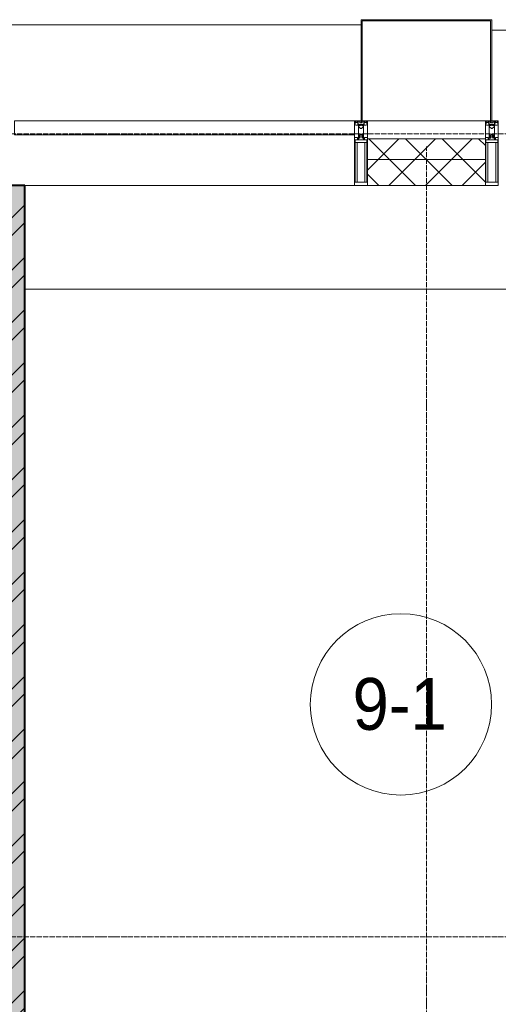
# Model space of a CAD drawing. Header units: millimetres. Extents: x 5617 to 132318, y 7718 to 193536.
# Tile 71 of 81: x 60891 to 62738, y 29740 to 33540. Entities that reach past the tile are written whole.
import ezdxf

# ---------------------------------------------------------------- set-up
doc = ezdxf.new("R2010")
doc.units = ezdxf.units.MM
doc.linetypes.add('ADSK_Линия сетки', pattern=[25, 20, -2.5, 0, -2.5])
doc.linetypes.add('Линия сетки', pattern=[25, 20, -2.5, 0, -2.5])
for name, color, linetype, lineweight in [('Импосты витража', 7, 'Continuous', 18), ('Колонны', 7, 'Continuous', 18), ('Марки помещений', 7, 'Continuous', 20), ('Оси', 7, 'Continuous', 9), ('Панели витража', 7, 'Continuous', 18), ('Перекрытия', 7, 'Continuous', 18), ('Стены разрез', 7, 'Continuous', 40), ('Стены штриховка', 7, 'Continuous', 40), ('Элементы узлов', 7, 'Continuous', 18)]:
    doc.layers.add(name, color=color, linetype=linetype, lineweight=lineweight)
doc.styles.add('Arial_3', font='arial.ttf', dxfattribs={"width": 0.9, "height": 200})
pattern_1 = [(45, (0, 0), (-70.71068, 70.71068), []), (135, (0, 0), (-70.71068, -70.71068), [])]

# ---------------------------------------------------------------- blocks, each defined once
blk = doc.blocks.new('135_SLK_K4_AR_rvt-1-МКСС_К4_L13_45_000_')
at = {"layer": 'Стены разрез', "lineweight": 9, "true_color": 0xaaaaaa}
h = blk.add_hatch(dxfattribs=at)
h.set_pattern_fill('FP_1', color=253, style=0, pattern_type=2)
h.set_pattern_definition([(50, (0, 0), (218.62117, -19.1268), [22.86, -251.46]), (355, (0, 0), (-42.29187, 229.2684), [18.288, -201.168]), (100.451, (18.22, -1.6), (176.33107, 210.13963), [19.428, -213.708]), (46.184, (0, 60.96), (325.29495, -50.45164), [34.29, -377.19]), (96.636, (27.1, 56.76), (284.883, 296.91266), [29.142, -320.562]), (351.184, (0, 60.96), (284.8858, 296.9107), [27.432, -301.752]), (21, (30.48, 45.72), (181.93753, -122.71832), [22.86, -251.46]), (326, (30.48, 45.72), (74.16223, 221.0262), [18.288, -201.168]), (71.451, (45.64, 35.5), (256.10035, 98.30526), [19.428, -213.708]), (37.5, (0, 0), (3.70639, 101.465895), [3.353, -195.377, 3.353, -200.863, -201.93]), (37.5, (0, 0), (3.70639, 101.465895), [-402.946, 3.353, -198.577]), (7.5, (0, 0), (80.18358, 120.21653), [3.353, -113.081, 3.353, -190.805, -76.962]), (7.5, (0, 0), (80.18358, 120.21653), [-310.591, 3.353, -73.609]), (327.5, (-67.97, 0), (162.708646, -6.87497), [3.353, -72.847, 3.353, -234.391, -315.468]), (327.5, (-67.97, 0), (162.708646, -6.87497), [-313.944, 3.353, -312.115]), (317.5, (-98.45, 0), (177.75468, 30.51183), [3.353, -95.707, 3.353, -154.534, -224.028]), (317.5, (-98.45, 0), (177.75468, 30.51183), [-256.946, 3.353, -220.675])])
h.paths.add_polyline_path([(127800, 26350), (128000, 26350), (128000, 32900), (127800, 32900), (127800, 26544.1)])
h = blk.add_hatch(dxfattribs=at)
h.set_pattern_fill('FP_2', color=253, style=0, pattern_type=2)
h.set_pattern_definition([(45, (0, 0), (-101.02788, 101.02788), []), (45, (67.35, 0), (-101.02788, 101.02788), [])])
h.paths.add_polyline_path([(127800, 26350), (128000, 26350), (128000, 32900), (127800, 32900), (127800, 26544.1)])
at = {"layer": 'Перекрытия', "color": 253, "true_color": 0xaaaaaa}
blk.add_line((131150, 32500), (128000, 32500), dxfattribs=at)
at = {"layer": 'Стены разрез', "color": 253, "true_color": 0xaaaaaa}
for p, q in [((128000, 32900), (127800, 32900)), ((128000, 26350), (128000, 32900))]:
    blk.add_line(p, q, dxfattribs=at)
blk = doc.blocks.new('Rectangular Mullion - 50Wx250H-2623690-МКСС_К4_L13_45_000_')
at = {"layer": 'Элементы узлов', "color": 253, "lineweight": 5, "true_color": 0xaaaaaa}
for p, q in [((-25, 65.2), (-25, 250)), ((-25, 250), (0, 250)), ((-23, 237.3), (0, 237.3)), ((-23, 237.3), (-23, 73.6)), ((-14.9, 84), (-14.9, 237.3)), ((25, 250), (0, 250)), ((23, 237.3), (0, 237.3)), ((14.9, 84), (14.9, 237.3)), ((23, 237.3), (23, 73.6)), ((25, 65.2), (25, 250)), ((0, 84), (-23, 84)), ((0, 84), (23, 84)), ((-14, 65.2), (-25, 65.2)), ((-0.5, 73.6), (-23, 73.6)), ((-14, 71.3), (-14, 65.2)), ((-10, 71.3), (-14, 71.3)), ((-10, 53), (-10, 71.3)), ((-8.7, 53), (-10, 53)), ((-10, 53), (-10, 17)), ((-8.7, 53), (-7, 54.7)), ((-7, 65.2), (-5.9, 67.3)), ((-7, 65.2), (-7, 54.7)), ((-4.1, 67.3), (-5.9, 67.3)), ((-4.1, 67.3), (-2.9, 65.1)), ((-2.9, 65.1), (-2.9, 54.6)), ((-1.3, 53), (-2.9, 54.6)), ((0, 53), (-1.3, 53)), ((0, 53), (1.3, 53)), ((0.5, 73.6), (23, 73.6)), ((1.3, 53), (2.9, 54.6)), ((4.1, 67.3), (2.9, 65.1)), ((2.9, 65.1), (2.9, 54.6)), ((4.1, 67.3), (5.9, 67.3)), ((7, 65.2), (5.9, 67.3)), ((7, 65.2), (7, 54.7)), ((8.7, 53), (7, 54.7)), ((8.7, 53), (10, 53)), ((10, 71.3), (14, 71.3)), ((10, 53), (10, 71.3)), ((10, 53), (10, 17)), ((14, 71.3), (14, 65.2)), ((14, 65.2), (25, 65.2)), ((-23.8, 14.6), (-25, 14.2)), ((-25, 0), (-25, 14.2)), ((-22.3, 17), (-23.8, 17)), ((-23.8, 17), (-23.8, 14.6)), ((-22.5, 10.6), (-23.8, 14.6)), ((-22.5, 10.6), (-23.7, 9.9)), ((-23.7, 1.3), (-23.7, 9.9)), ((-23.7, 1.3), (-11.8, 1.3)), ((-23.2, 10.2), (-22.5, 8)), ((-22.5, 8), (-22.5, 4.5)), ((-21.3, 4.5), (-22.5, 4.5)), ((-22.3, 17), (-22.3, 16)), ((-22.3, 16), (-21.3, 16)), ((-19, 17.6), (-21.3, 16)), ((-21.3, 4.5), (-21.3, 6.5)), ((-21.3, 6.5), (-14.2, 6.5)), ((-18.4, 16.6), (-19, 17.6)), ((-7.4, 16.6), (-18.4, 16.6)), ((-14.2, 6.5), (-14.2, 4.5)), ((-13.2, 4.5), (-14.2, 4.5)), ((-13.2, 4.5), (-12.2, 7.2)), ((-12.7, 7.6), (-11.3, 11.4)), ((-12.7, 7.6), (-11.8, 6.9)), ((-12.2, 9), (-12.2, 14.8)), ((-12.2, 14.8), (0, 14.8)), ((-11.8, 1.3), (-11.8, 6.9)), ((-10.5, 11.2), (-11.3, 11.4)), ((-10.5, 1.5), (-10.5, 11.2)), ((-4.8, 1.5), (-10.5, 1.5)), ((-10, 17), (-7.5, 17)), ((-8.5, 23), (-1.5, 30)), ((-8.5, 18.5), (-8.5, 23)), ((-7.5, 18.5), (-8.5, 18.5)), ((-7.5, 17), (-7.5, 18.5)), ((-7.4, 18), (-7.4, 16.6)), ((-2.6, 18), (-7.4, 18)), ((0, 8), (-4.8, 8)), ((-4.8, 1.5), (-4.8, 8)), ((-2.6, 18), (-2.6, 16.8)), ((-2.6, 16.8), (0, 16.8)), ((-1.5, 30), (0, 30)), ((1.5, 30), (0, 30)), ((2.6, 16.8), (0, 16.8)), ((0, 14.8), (0, 16.8)), ((0, 14.8), (0, 16.8)), ((12.2, 14.8), (0, 14.8)), ((0, 0), (0, 8)), ((0, 8), (4.8, 8)), ((0, 0), (0, 8)), ((8.5, 23), (1.5, 30)), ((2.6, 18), (2.6, 16.8)), ((2.6, 18), (7.4, 18)), ((4.8, 1.5), (4.8, 8)), ((4.8, 1.5), (10.5, 1.5)), ((7.4, 18), (7.4, 16.6)), ((7.4, 16.6), (18.4, 16.6)), ((7.5, 18.5), (8.5, 18.5)), ((7.5, 17), (7.5, 18.5)), ((10, 17), (7.5, 17)), ((8.5, 18.5), (8.5, 23)), ((10.5, 11.2), (11.3, 11.4)), ((10.5, 1.5), (10.5, 11.2)), ((12.7, 7.6), (11.3, 11.4)), ((12.7, 7.6), (11.8, 6.9)), ((11.8, 1.3), (11.8, 6.9)), ((23.7, 1.3), (11.8, 1.3)), ((12.2, 9), (12.2, 14.8)), ((13.2, 4.5), (12.2, 7.2)), ((13.2, 4.5), (14.2, 4.5)), ((21.3, 6.5), (14.2, 6.5)), ((14.2, 6.5), (14.2, 4.5)), ((18.4, 16.6), (19, 17.6)), ((19, 17.6), (21.3, 16)), ((22.3, 16), (21.3, 16)), ((21.3, 4.5), (21.3, 6.5)), ((21.3, 4.5), (22.5, 4.5)), ((22.3, 17), (22.3, 16)), ((22.3, 17), (23.8, 17)), ((22.5, 10.6), (23.8, 14.6)), ((22.5, 10.6), (23.7, 9.9)), ((23.2, 10.2), (22.5, 8)), ((22.5, 8), (22.5, 4.5)), ((23.7, 1.3), (23.7, 9.9)), ((23.8, 17), (23.8, 14.6)), ((23.8, 14.6), (25, 14.2)), ((25, 0), (25, 14.2)), ((-25, 0), (0, 0)), ((25, 0), (0, 0))]:
    blk.add_line(p, q, dxfattribs=at)
for centre, start, end in [((-0.5, 73.1), 360, 90), ((0.5, 73.1), 90, 180)]:
    blk.add_arc(centre, 0.5, start, end, dxfattribs=at)
blk = doc.blocks.new('Rectangular Mullion - R_StandardFrame_50Wx250H-V83-МКСС_К4_L13_45_000_')
at = {"layer": 'Импосты витража', "color": 253, "lineweight": 5, "true_color": 0xaaaaaa}
for p, q in [((-25, 0), (-25, 250)), ((-25, 250), (25, 250)), ((25, 250), (25, 0)), ((0, 0), (-25, 0)), ((25, 0), (5, 0))]:
    blk.add_line(p, q, dxfattribs=at)
blk = doc.blocks.new('Rectangular Mullion - R_StandardFrame_50Wx250H-7512947-МКСС_К4_L13_45_000_')
at = {"layer": 'Импосты витража', "color": 253, "lineweight": 5, "true_color": 0xaaaaaa}
for p, q in [((-25, 0), (-25, 250)), ((-25, 250), (25, 250)), ((25, 250), (25, 0)), ((-5, 0), (-25, 0)), ((25, 0), (0, 0))]:
    blk.add_line(p, q, dxfattribs=at)
blk = doc.blocks.new('System Panel - A_PAN_Glass-7513884-МКСС_К4_L13_45_000_')
at = {"layer": 'Панели витража', "color": 253, "lineweight": 5, "true_color": 0xaaaaaa}
for p, q in [((656.25, 0), (-656.25, 0)), ((-656.25, 0), (-656.25, -55)), ((656.25, -55), (656.25, 0)), ((-656.25, -55), (656.25, -55))]:
    blk.add_line(p, q, dxfattribs=at)
blk = doc.blocks.new('Rectangular Mullion - R_StandardFrame_50Wx250H-V85-МКСС_К4_L13_45_000_')
at = {"layer": 'Импосты витража', "color": 253, "lineweight": 5, "true_color": 0xaaaaaa}
blk.add_line((129272.5, 32900), (128000, 32900), dxfattribs=at)
blk = doc.blocks.new('A_SLK_PAN_Type1 - Прямой тип панели-6538204-МКСС_К4_L13_45_000_')
at = {"layer": 'Колонны', "lineweight": 5}
for p, q in [((-247.5, 0), (-252.5, 0)), ((-252.5, 0), (-252.5, -390)), ((-247.5, -385), (-247.5, 0)), ((227.5, 0), (-227.5, 0)), ((247.5, 0), (247.5, -385)), ((252.5, 0), (247.5, 0)), ((252.5, -390), (252.5, 0)), ((-252.5, -390), (252.5, -390)), ((247.5, -385), (-247.5, -385))]:
    blk.add_line(p, q, dxfattribs=at)
blk = doc.blocks.new('A_OGR_PAN_Отлив - A_OGR_PAN_Отлив-6265479-МКСС_К4_L13_45_000_')
at = {"layer": 'Колонны', "color": 253, "lineweight": 5, "true_color": 0xaaaaaa}
blk.add_line((681.25, 350), (-681.25, 350), dxfattribs=at)
blk = doc.blocks.new('A_OGR_PAN_Отлив - A_OGR_PAN_Отлив-6265619-МКСС_К4_L13_45_000_')
at = {"layer": 'Колонны', "color": 253, "lineweight": 5, "true_color": 0xaaaaaa}
blk.add_line((681.25, 370), (-681.25, 370), dxfattribs=at)
blk = doc.blocks.new('135_SLK_K4_AR_FCD_rvt-1-МКСС_К4_L13_45_000_')
at = {"layer": 'Стены разрез', "lineweight": 5, "true_color": 0xaaaaaa}
h = blk.add_hatch(dxfattribs=at)
h.set_pattern_fill('FP_4', color=253, style=0, pattern_type=2)
h.set_pattern_definition(pattern_1)
h.paths.add_polyline_path([(129777.5, 33000), (129777.5, 33080), (129322.5, 33080), (129322.5, 33000)])
h = blk.add_hatch(dxfattribs=at)
h.set_pattern_fill('FP_4', color=253, style=0, pattern_type=2)
h.set_pattern_definition(pattern_1)
h.paths.add_polyline_path([(129777.5, 32900), (129777.5, 33000), (129322.5, 33000), (129322.5, 32900)])
at = {"layer": 'Стены разрез', "color": 253, "lineweight": 9, "true_color": 0xaaaaaa}
for p, q in [((129777.5, 33080), (129322.5, 33080)), ((129322.5, 33080), (129322.5, 32900)), ((129777.5, 32900), (129777.5, 33080)), ((129322.5, 32900), (129777.5, 32900))]:
    blk.add_line(p, q, dxfattribs=at)
at = {"layer": 'Стены штриховка', "color": 253, "lineweight": 9, "true_color": 0xaaaaaa}
blk.add_line((129777.5, 33000), (129322.5, 33000), dxfattribs=at)
at = {"layer": 'Импосты витража', "color": 253, "lineweight": 5, "true_color": 0xaaaaaa, "extrusion": (0, 0, -1), "rotation": 180}
for name, p in [('Rectangular Mullion - 50Wx250H-2623690-МКСС_К4_L13_45_000_', (-129297.5, 33150)), ('Rectangular Mullion - R_StandardFrame_50Wx250H-V83-МКСС_К4_L13_45_000_', (-129297.5, 33150)), ('Rectangular Mullion - 50Wx250H-2623690-МКСС_К4_L13_45_000_', (-129802.5, 33150)), ('Rectangular Mullion - R_StandardFrame_50Wx250H-7512947-МКСС_К4_L13_45_000_', (-129802.5, 33150))]:
    blk.add_blockref(name, p, dxfattribs=at)
at = {"layer": 'Импосты витража', "color": 253, "lineweight": 5, "true_color": 0xaaaaaa}
blk.add_blockref('Rectangular Mullion - R_StandardFrame_50Wx250H-V85-МКСС_К4_L13_45_000_', (0, 0), dxfattribs=at)
at = {"layer": 'Колонны', "color": 253, "lineweight": 5, "true_color": 0xaaaaaa}
for name, p in [('A_OGR_PAN_Отлив - A_OGR_PAN_Отлив-6265619-МКСС_К4_L13_45_000_', (128616.3, 33150)), ('A_OGR_PAN_Отлив - A_OGR_PAN_Отлив-6265479-МКСС_К4_L13_45_000_', (130483.8, 33150))]:
    blk.add_blockref(name, p, dxfattribs=at)
at = {"layer": 'Колонны', "color": 253, "lineweight": 5, "true_color": 0xaaaaaa, "rotation": 180}
blk.add_blockref('A_SLK_PAN_Type1 - Прямой тип панели-6538204-МКСС_К4_L13_45_000_', (129550, 33150), dxfattribs=at)
at = {"layer": 'Панели витража', "color": 253, "lineweight": 5, "true_color": 0xaaaaaa}
blk.add_blockref('System Panel - A_PAN_Glass-7513884-МКСС_К4_L13_45_000_', (128616.3, 33150), dxfattribs=at)
blk = doc.blocks.new('050_Марка_Помещение - Номер-620969-МКСС_К4_L13_45_000_')
at = {"layer": 'Марки помещений'}
blk.add_circle((0, 0), 3.5, dxfattribs=at)

msp = doc.modelspace()

# ---------------------------------------------------------------- linework, layer by layer
at = {"layer": 'Оси', "linetype": 'ADSK_Линия сетки'}
for p, q in [((69660.8, 33100), (25349.7, 33100)), ((69660.8, 30000), (26619.7, 30000))]:
    msp.add_line(p, q, dxfattribs=at)
at = {"layer": 'Оси', "linetype": 'Линия сетки'}
msp.add_line((62460.8, 12025.7), (62460.8, 33050), dxfattribs=at)

# ---------------------------------------------------------------- block references
at = {"lineweight": 5}
for name in ['135_SLK_K4_AR_FCD_rvt-1-МКСС_К4_L13_45_000_', '135_SLK_K4_AR_rvt-1-МКСС_К4_L13_45_000_']:
    msp.add_blockref(name, (-67089.2, 0), dxfattribs=at)
at = {"layer": 'Марки помещений', "xscale": 99.99999999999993, "yscale": 99.99999999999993, "zscale": 99.99999999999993}
msp.add_blockref('050_Марка_Помещение - Номер-620969-МКСС_К4_L13_45_000_', (62362.4, 30897.6), dxfattribs=at)

# ---------------------------------------------------------------- texts
at = {"layer": 'Марки помещений', "lineweight": 9, "insert": (62175.8, 30999.3), "char_height": 200, "width": 447.342, "attachment_point": 1, "style": 'Arial_3'}
msp.add_mtext('9-1', dxfattribs=at)

doc.saveas('drawing.dxf')
